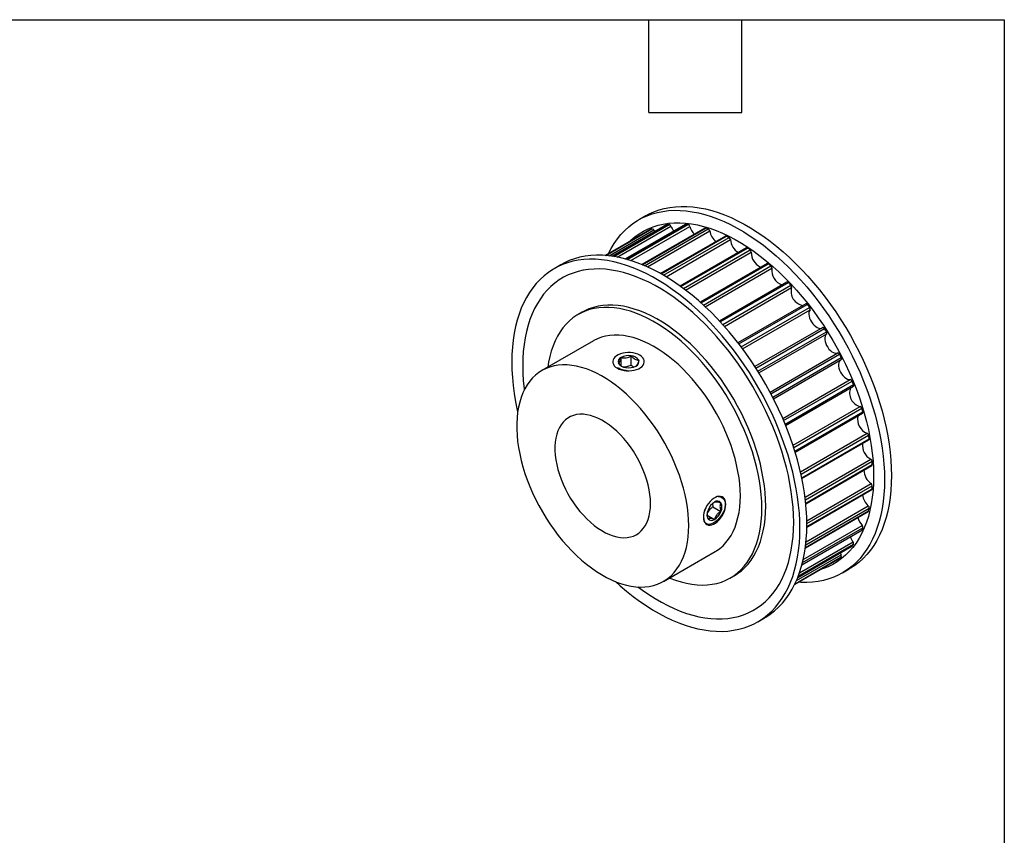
# Model space of a CAD drawing. Header units: millimetres. Extents: x 13 to 546, y 13 to 419.
# Tile 5 of 5: x 384 to 546, y 285 to 419. Entities that reach past the tile are written whole.
import ezdxf

# ---------------------------------------------------------------- set-up
doc = ezdxf.new("R2010")
doc.units = ezdxf.units.MM
doc.header["$LTSCALE"] = 2
doc.layers.add('TEXT', color=140, linetype='Continuous', lineweight=25)

msp = doc.modelspace()

# ---------------------------------------------------------------- linework, layer by layer
for p, q in [((490.567, 385.367), (481.662, 380.227)), ((481.675, 380.225), (490.605, 385.38)), ((481.91, 380.189), (490.99, 385.43)), ((493.612, 385.447), (483.801, 379.783)), ((483.83, 379.775), (493.679, 385.46)), ((484.161, 379.683), (494.097, 385.419)), ((487.108, 386.86), (485.977, 386.207)), ((487.809, 384.595), (480.469, 380.358)), ((480.47, 380.358), (487.819, 384.601)), ((480.559, 380.351), (488.164, 384.741)), ((481.11, 380.298), (488.461, 384.542)), ((482.462, 380.091), (491.28, 385.182)), ((484.674, 379.529), (494.372, 385.127)), ((496.868, 384.831), (486.525, 378.86)), ((486.574, 378.84), (496.966, 384.839)), ((486.961, 378.677), (497.406, 384.707)), ((487.426, 378.472), (497.66, 384.38)), ((487.809, 384.595), (487.819, 384.601)), ((488.461, 384.542), (488.633, 384.251)), ((500.255, 383.537), (489.585, 377.377)), ((489.656, 377.337), (500.387, 383.532)), ((490.073, 377.098), (500.838, 383.312)), ((490.488, 376.852), (501.064, 382.957)), ((503.69, 381.594), (492.814, 375.315)), ((492.905, 375.249), (503.855, 381.57)), ((493.334, 374.935), (504.306, 381.269)), ((493.699, 374.66), (504.499, 380.895)), ((473.198, 378.83), (472.067, 378.177)), ((507.089, 379.052), (496.081, 372.697)), ((496.192, 372.599), (507.286, 379.004)), ((496.617, 372.214), (507.726, 378.628)), ((496.932, 371.923), (507.881, 378.244)), ((510.367, 375.973), (499.279, 369.572)), ((499.406, 369.435), (510.596, 375.894)), ((499.815, 368.988), (511.014, 375.453)), ((500.08, 368.692), (511.127, 375.069)), ((513.443, 372.432), (502.314, 366.007)), ((476.695, 371.034), (476.059, 370.667)), ((502.455, 365.826), (513.702, 372.319)), ((502.835, 365.327), (514.088, 371.823)), ((503.052, 365.038), (514.157, 371.449)), ((516.243, 368.517), (505.105, 362.087)), ((505.253, 361.857), (516.529, 368.366)), ((505.596, 361.318), (516.873, 367.828)), ((478.559, 366.337), (470.073, 361.438)), ((505.765, 361.047), (516.895, 367.472)), ((507.579, 357.905), (518.709, 364.33)), ((482.476, 363.959), (482.337, 363.878)), ((483.09, 362.226), (483.09, 363.604)), ((484.763, 362.34), (484.763, 363.863)), ((507.729, 357.623), (519.007, 364.133)), ((508.025, 357.057), (519.301, 363.566)), ((508.15, 356.813), (519.288, 363.243)), ((509.679, 353.559), (520.784, 359.97)), ((509.821, 353.227), (521.074, 359.723)), ((510.063, 352.648), (521.31, 359.141)), ((510.15, 352.436), (521.278, 358.861)), ((511.358, 349.159), (522.404, 355.536)), ((511.481, 348.781), (522.68, 355.246)), ((511.664, 348.204), (522.853, 354.663)), ((511.719, 348.025), (522.807, 354.426)), ((512.581, 344.816), (523.531, 351.137)), ((512.676, 344.398), (523.786, 350.812)), ((512.797, 343.838), (523.891, 350.242)), ((512.827, 343.692), (523.835, 350.047)), ((513.336, 340.648), (524.136, 346.882)), ((513.391, 340.195), (524.363, 346.529)), ((513.449, 339.666), (524.399, 345.987)), ((513.461, 339.554), (524.337, 345.833)), ((513.628, 336.771), (524.205, 342.876)), ((513.632, 335.727), (524.302, 341.886)), ((513.633, 335.808), (524.363, 342.003)), ((513.634, 336.289), (524.399, 342.503)), ((498.126, 339.548), (498.198, 339.069)), ((498.198, 339.069), (499.518, 338.308)), ((513.393, 332.387), (523.786, 338.387)), ((513.446, 332.804), (523.891, 338.834)), ((513.5, 333.309), (523.735, 339.217)), ((497.263, 337.677), (498.457, 336.988)), ((513.386, 332.334), (523.73, 338.305)), ((498.319, 336.199), (498.458, 336.28)), ((512.823, 329.513), (522.635, 335.177)), ((512.831, 329.543), (522.68, 335.228)), ((512.917, 329.875), (522.853, 335.611)), ((513.04, 330.397), (522.738, 335.995)), ((512.138, 327.438), (521.044, 332.58)), ((512.143, 327.45), (521.074, 332.606)), ((512.229, 327.672), (521.31, 332.915)), ((512.421, 328.199), (521.24, 333.29)), ((490.072, 326.796), (498.557, 331.695)), ((511.655, 326.339), (519.007, 330.583)), ((511.655, 326.338), (518.997, 330.576)), ((511.694, 326.419), (519.301, 330.811)), ((511.924, 326.923), (519.276, 331.168)), ((519.007, 330.583), (518.997, 330.576)), ((519.11, 331.463), (519.276, 331.168)), ((511.655, 326.337), (516.884, 329.356)), ((516.891, 329.361), (516.884, 329.356)), ((519.474, 328.182), (520.605, 328.835)), ((501.057, 327.365), (501.693, 327.732)), ((505.564, 320.152), (506.695, 320.805))]:
    msp.add_line(p, q)
at = {"flags": 128}
for points in [[(481.017, 380.674), (481.45, 381.505), (481.946, 382.324), (482.486, 383.091), (483.067, 383.805), (483.689, 384.463), (484.35, 385.065), (485.05, 385.609), (485.786, 386.094), (486.557, 386.52), (487.362, 386.884), (488.198, 387.187), (489.065, 387.428), (489.96, 387.606), (490.881, 387.721), (491.827, 387.773), (492.796, 387.762), (493.785, 387.687), (494.793, 387.549), (495.817, 387.348), (496.855, 387.084), (497.906, 386.759), (498.966, 386.372), (500.035, 385.925), (501.109, 385.418), (502.186, 384.853), (503.264, 384.23), (504.342, 383.552), (505.416, 382.818), (506.484, 382.032), (507.545, 381.194), (508.595, 380.307), (509.634, 379.371), (510.658, 378.39), (511.666, 377.364), (512.655, 376.297), (513.623, 375.191), (514.569, 374.046), (515.491, 372.867), (516.386, 371.656), (517.252, 370.415), (518.089, 369.146), (518.894, 367.852), (519.665, 366.536), (520.401, 365.201), (521.1, 363.85), (521.762, 362.484), (522.384, 361.108), (522.965, 359.723), (523.504, 358.333), (524, 356.941), (524.452, 355.55), (524.859, 354.162), (525.22, 352.78), (525.535, 351.407), (525.802, 350.046), (526.022, 348.7), (526.193, 347.372), (526.315, 346.064), (526.389, 344.779), (526.413, 343.52), (526.389, 342.289), (526.315, 341.089), (526.193, 339.922), (526.022, 338.792), (525.802, 337.699), (525.535, 336.647), (525.22, 335.637), (524.859, 334.672), (524.452, 333.754), (524, 332.884), (523.504, 332.065), (522.965, 331.298), (522.384, 330.584), (521.762, 329.926), (521.1, 329.324), (520.401, 328.78), (519.665, 328.295), (518.894, 327.869), (518.089, 327.505), (517.252, 327.202), (516.386, 326.961), (515.491, 326.783), (514.569, 326.668), (513.623, 326.616), (512.655, 326.627), (512.203, 326.654)], [(487.108, 386.86), (487.688, 387.173), (488.493, 387.537), (489.33, 387.84), (490.196, 388.081), (491.091, 388.259), (492.013, 388.374), (492.959, 388.426), (493.927, 388.415), (494.916, 388.34), (495.924, 388.202), (496.948, 388.001), (497.987, 387.737), (499.037, 387.412), (500.098, 387.025), (501.166, 386.578), (502.24, 386.071), (503.317, 385.506), (504.396, 384.883), (505.473, 384.205), (506.547, 383.472), (507.615, 382.685), (508.676, 381.847), (509.727, 380.96), (510.765, 380.024), (511.789, 379.043), (512.797, 378.018), (513.786, 376.95), (514.755, 375.844), (515.701, 374.7), (516.622, 373.521), (517.517, 372.309), (518.384, 371.068), (519.22, 369.799), (520.025, 368.505), (520.796, 367.19), (521.532, 365.854), (522.232, 364.503), (522.893, 363.137), (523.515, 361.761), (524.096, 360.376), (524.635, 358.987), (525.132, 357.594), (525.584, 356.203), (525.991, 354.815), (526.352, 353.433), (526.666, 352.06), (526.934, 350.699), (527.153, 349.353), (527.324, 348.025), (527.447, 346.717), (527.52, 345.432), (527.545, 344.173), (527.52, 342.942), (527.447, 341.742), (527.324, 340.575), (527.153, 339.445), (526.934, 338.352), (526.666, 337.3), (526.352, 336.29), (525.991, 335.325), (525.584, 334.407), (525.132, 333.537), (524.635, 332.718), (524.096, 331.951), (523.515, 331.237), (522.893, 330.579), (522.232, 329.977), (521.532, 329.433), (520.796, 328.948), (520.605, 328.835)], [(484.541, 382.708), (484.702, 382.86), (485.358, 383.418), (486.052, 383.919), (486.782, 384.36), (487.546, 384.742), (488.342, 385.062), (489.17, 385.32), (490.026, 385.516), (490.909, 385.65), (491.818, 385.72), (492.749, 385.727), (493.702, 385.671), (494.674, 385.552), (495.662, 385.37), (496.666, 385.126), (497.681, 384.819), (498.707, 384.452), (499.741, 384.024), (500.781, 383.537), (501.824, 382.991), (502.868, 382.388), (503.912, 381.73), (504.951, 381.016), (505.985, 380.25), (507.011, 379.433), (508.027, 378.567), (509.03, 377.653), (510.019, 376.693), (510.991, 375.691), (511.943, 374.647), (512.875, 373.564), (513.783, 372.445), (514.667, 371.291), (515.523, 370.107), (516.35, 368.893), (517.147, 367.653), (517.911, 366.39), (518.64, 365.106), (519.334, 363.804), (519.991, 362.488), (520.609, 361.159), (521.186, 359.821), (521.722, 358.476), (522.216, 357.129), (522.666, 355.781), (523.071, 354.435), (523.431, 353.095), (523.744, 351.764), (524.011, 350.444), (524.23, 349.139), (524.4, 347.851), (524.522, 346.582), (524.596, 345.337), (524.62, 344.117), (524.596, 342.926), (524.522, 341.765), (524.4, 340.638), (524.23, 339.547), (524.011, 338.494), (523.744, 337.482), (523.431, 336.512), (523.071, 335.588), (522.666, 334.71), (522.216, 333.882), (521.722, 333.104), (521.186, 332.379), (520.609, 331.708), (519.991, 331.092), (519.334, 330.533), (518.64, 330.033), (517.911, 329.591), (517.147, 329.21), (516.35, 328.89), (515.728, 328.689)], [(490.567, 385.367), (490.572, 385.37), (490.605, 385.38)], [(493.612, 385.447), (493.643, 385.458), (493.679, 385.46)], [(512.503, 335.49), (512.479, 336.749), (512.405, 338.034), (512.283, 339.342), (512.111, 340.67), (511.892, 342.016), (511.625, 343.377), (511.31, 344.75), (510.949, 346.131), (510.542, 347.52), (510.09, 348.911), (509.594, 350.303), (509.055, 351.693), (508.474, 353.078), (507.852, 354.454), (507.19, 355.82), (506.491, 357.171), (505.755, 358.506), (504.984, 359.822), (504.179, 361.116), (503.342, 362.384), (502.476, 363.626), (501.581, 364.837), (500.659, 366.016), (499.713, 367.16), (498.745, 368.267), (497.756, 369.334), (496.748, 370.36), (495.724, 371.341), (494.685, 372.277), (493.635, 373.164), (492.574, 374.002), (491.506, 374.788), (490.432, 375.522), (489.354, 376.2), (488.276, 376.823), (487.199, 377.388), (486.125, 377.895), (485.056, 378.342), (483.996, 378.729), (482.945, 379.054), (481.907, 379.318), (480.883, 379.519), (479.875, 379.657), (478.886, 379.732), (477.917, 379.743), (476.971, 379.691), (476.05, 379.576), (475.155, 379.398), (474.288, 379.157), (473.452, 378.854), (472.647, 378.49), (471.876, 378.064), (471.14, 377.579), (470.44, 377.035), (469.779, 376.433), (469.157, 375.775), (468.576, 375.061), (468.036, 374.294), (467.54, 373.475), (467.088, 372.605), (466.681, 371.687), (466.32, 370.722), (466.006, 369.712), (465.738, 368.66), (465.519, 367.567), (465.348, 366.437), (465.225, 365.27), (465.152, 364.07), (465.127, 362.839), (465.152, 361.58), (465.225, 360.295), (465.348, 358.987), (465.519, 357.659), (465.738, 356.313), (466.006, 354.952), (466.084, 354.592)], [(513.635, 336.143), (513.61, 337.402), (513.536, 338.687), (513.414, 339.995), (513.243, 341.323), (513.023, 342.669), (512.756, 344.03), (512.442, 345.403), (512.081, 346.785), (511.674, 348.173), (511.221, 349.564), (510.725, 350.956), (510.186, 352.346), (509.605, 353.731), (508.983, 355.107), (508.322, 356.473), (507.622, 357.824), (506.886, 359.159), (506.115, 360.475), (505.31, 361.769), (504.474, 363.038), (503.607, 364.279), (502.712, 365.491), (501.791, 366.669), (500.845, 367.814), (499.876, 368.92), (498.887, 369.987), (497.879, 371.013), (496.855, 371.994), (495.817, 372.93), (494.766, 373.817), (493.705, 374.655), (492.637, 375.441), (491.563, 376.175), (490.486, 376.853), (489.407, 377.476), (488.33, 378.041), (487.256, 378.548), (486.188, 378.995), (485.127, 379.382), (484.076, 379.707), (483.038, 379.971), (482.014, 380.172), (481.006, 380.31), (480.017, 380.385), (479.048, 380.396), (478.103, 380.344), (477.181, 380.229), (476.286, 380.051), (475.419, 379.81), (474.583, 379.507), (473.778, 379.143), (473.198, 378.83)], [(511.468, 336.525), (511.443, 337.744), (511.37, 338.99), (511.248, 340.258), (511.077, 341.546), (510.859, 342.852), (510.592, 344.171), (510.279, 345.503), (509.919, 346.843), (509.514, 348.188), (509.064, 349.536), (508.57, 350.884), (508.034, 352.228), (507.456, 353.566), (506.839, 354.895), (506.182, 356.212), (505.488, 357.514), (504.758, 358.798), (503.994, 360.061), (503.198, 361.301), (502.371, 362.514), (501.514, 363.699), (500.631, 364.852), (499.723, 365.971), (498.791, 367.054), (497.838, 368.098), (496.867, 369.101), (495.878, 370.06), (494.875, 370.974), (493.859, 371.841), (492.833, 372.658), (491.799, 373.424), (490.759, 374.137), (489.716, 374.796), (488.672, 375.399), (487.629, 375.944), (486.589, 376.432), (485.555, 376.859), (484.529, 377.227), (483.513, 377.533), (482.51, 377.777), (481.522, 377.959), (480.55, 378.078), (479.597, 378.135), (478.666, 378.127), (477.757, 378.057), (476.874, 377.924), (476.018, 377.728), (475.19, 377.469), (474.394, 377.149), (473.63, 376.768), (472.9, 376.326), (472.206, 375.826), (471.55, 375.267), (470.932, 374.651), (470.354, 373.98), (469.818, 373.255), (469.324, 372.477), (468.874, 371.649), (468.469, 370.771), (468.109, 369.847), (467.796, 368.877), (467.53, 367.865), (467.311, 366.812), (467.14, 365.721), (467.018, 364.594), (466.945, 363.433), (466.92, 362.242), (466.945, 361.022), (467.018, 359.777), (467.14, 358.508), (467.17, 358.253)], [(513.443, 372.432), (513.468, 372.442), (513.504, 372.446), (513.543, 372.439), (513.584, 372.422), (513.625, 372.396), (513.665, 372.361), (513.702, 372.319)], [(506.235, 338.811), (506.211, 339.902), (506.137, 341.019), (506.014, 342.158), (505.843, 343.317), (505.623, 344.491), (505.356, 345.678), (505.042, 346.874), (504.682, 348.076), (504.277, 349.281), (503.828, 350.485), (503.337, 351.685), (502.804, 352.877), (502.232, 354.059), (501.622, 355.227), (500.975, 356.377), (500.294, 357.507), (499.58, 358.613), (498.835, 359.692), (498.061, 360.742), (497.261, 361.759), (496.437, 362.74), (495.591, 363.684), (494.725, 364.586), (493.843, 365.445), (492.945, 366.258), (492.035, 367.023), (491.116, 367.738), (490.189, 368.401), (489.258, 369.009), (488.324, 369.562), (487.392, 370.058), (486.463, 370.495), (485.539, 370.872), (484.624, 371.188), (483.72, 371.443), (482.829, 371.635), (481.955, 371.764), (481.099, 371.829), (480.263, 371.831), (479.451, 371.769), (478.664, 371.644), (477.905, 371.456), (477.175, 371.205), (476.477, 370.893), (475.813, 370.519), (475.184, 370.086), (474.592, 369.594), (474.04, 369.044), (473.528, 368.439), (473.058, 367.779), (472.631, 367.067), (472.248, 366.305), (471.911, 365.495), (471.62, 364.639), (471.377, 363.739), (471.181, 362.798), (471.058, 362.007)], [(506.872, 339.178), (506.847, 340.27), (506.773, 341.387), (506.65, 342.526), (506.479, 343.684), (506.259, 344.858), (505.992, 346.045), (505.678, 347.241), (505.318, 348.444), (504.913, 349.648), (504.464, 350.852), (503.973, 352.052), (503.441, 353.245), (502.868, 354.426), (502.258, 355.594), (501.611, 356.744), (500.93, 357.874), (500.216, 358.98), (499.471, 360.06), (498.698, 361.109), (497.898, 362.126), (497.074, 363.108), (496.228, 364.051), (495.362, 364.953), (494.479, 365.812), (493.581, 366.625), (492.671, 367.39), (491.752, 368.105), (490.825, 368.768), (489.894, 369.377), (488.961, 369.93), (488.028, 370.425), (487.099, 370.862), (486.176, 371.24), (485.26, 371.556), (484.356, 371.81), (483.466, 372.002), (482.591, 372.131), (481.735, 372.197), (480.9, 372.198), (480.087, 372.137), (479.3, 372.012), (478.541, 371.823), (477.811, 371.573), (477.113, 371.26), (476.695, 371.034)], [(514.157, 371.449), (514.046, 371.247), (513.983, 370.998), (513.97, 370.711), (514.008, 370.398), (514.095, 370.071), (514.227, 369.742), (514.4, 369.426), (514.606, 369.133), (514.838, 368.877), (515.087, 368.666), (515.342, 368.509), (515.593, 368.413), (515.832, 368.38), (516.047, 368.413), (516.088, 368.428)], [(516.243, 368.517), (516.262, 368.525), (516.296, 368.531), (516.335, 368.526), (516.375, 368.511), (516.417, 368.487), (516.457, 368.454), (516.495, 368.413), (516.529, 368.366)], [(502.7, 340.852), (502.675, 341.824), (502.602, 342.821), (502.481, 343.84), (502.312, 344.877), (502.095, 345.927), (501.831, 346.989), (501.522, 348.057), (501.168, 349.129), (500.77, 350.2), (500.331, 351.267), (499.851, 352.327), (499.332, 353.375), (498.775, 354.408), (498.184, 355.422), (497.559, 356.415), (496.904, 357.381), (496.219, 358.319), (495.509, 359.225), (494.774, 360.096), (494.018, 360.929), (493.243, 361.72), (492.451, 362.468), (491.647, 363.169), (490.832, 363.822), (490.008, 364.423), (489.18, 364.971), (488.35, 365.465), (487.521, 365.901), (486.695, 366.28), (485.875, 366.599), (485.065, 366.857), (484.267, 367.054), (483.483, 367.189), (482.717, 367.261), (481.971, 367.27), (481.248, 367.216), (480.55, 367.099), (479.88, 366.92), (479.24, 366.68), (478.631, 366.378), (478.559, 366.337)], [(516.895, 367.472), (516.75, 367.314), (516.649, 367.101), (516.597, 366.843), (516.595, 366.55), (516.643, 366.233), (516.739, 365.904), (516.881, 365.577), (517.061, 365.265), (517.273, 364.979), (517.51, 364.731), (517.76, 364.531), (518.015, 364.386), (518.265, 364.303), (518.499, 364.284), (518.709, 364.33)], [(482.477, 361.836), (482.804, 361.676), (483.173, 361.549), (483.573, 361.459), (483.993, 361.408), (484.423, 361.398), (484.849, 361.428), (485.26, 361.499), (485.646, 361.608), (485.995, 361.752), (486.299, 361.927), (486.549, 362.129), (486.737, 362.352), (486.86, 362.589), (486.913, 362.835), (486.895, 363.083), (486.807, 363.326), (486.651, 363.557), (486.431, 363.77), (486.154, 363.959), (485.826, 364.119), (485.457, 364.246), (485.057, 364.336), (484.637, 364.387), (484.208, 364.397), (483.782, 364.366), (483.37, 364.296), (482.984, 364.187), (482.635, 364.043), (482.331, 363.867), (482.082, 363.666), (481.893, 363.443), (481.77, 363.205), (481.717, 362.959), (481.735, 362.712), (481.823, 362.469), (481.979, 362.238), (482.199, 362.025), (482.477, 361.836)], [(519.133, 363.154), (519.1, 363.126), (518.964, 362.955), (518.873, 362.732), (518.83, 362.466), (518.839, 362.167), (518.897, 361.846), (519.004, 361.517), (519.153, 361.192), (519.341, 360.884), (519.559, 360.605), (519.799, 360.367), (520.052, 360.178), (520.307, 360.045), (520.554, 359.975), (520.784, 359.97)], [(519.301, 363.566), (519.324, 363.513), (519.34, 363.46), (519.349, 363.409), (519.349, 363.361), (519.342, 363.318), (519.327, 363.282), (519.305, 363.255), (519.288, 363.243)], [(494.215, 335.953), (494.19, 336.926), (494.117, 337.923), (493.996, 338.942), (493.826, 339.978), (493.609, 341.029), (493.346, 342.09), (493.037, 343.159), (492.683, 344.23), (492.285, 345.302), (491.846, 346.369), (491.365, 347.428), (490.846, 348.476), (490.29, 349.509), (489.699, 350.524), (489.074, 351.516), (488.419, 352.483), (487.734, 353.421), (487.023, 354.327), (486.289, 355.198), (485.532, 356.03), (484.757, 356.822), (483.966, 357.569), (483.162, 358.271), (482.346, 358.923), (481.523, 359.525), (480.695, 360.073), (479.865, 360.566), (479.035, 361.003), (478.209, 361.381), (477.39, 361.7), (476.58, 361.959), (475.781, 362.155), (474.998, 362.29), (474.232, 362.362), (473.486, 362.371), (472.763, 362.317), (472.065, 362.201), (471.395, 362.022), (470.754, 361.781), (470.146, 361.48), (469.572, 361.118), (469.034, 360.698), (468.534, 360.221), (468.074, 359.689), (467.656, 359.102), (467.28, 358.464), (466.948, 357.777), (466.661, 357.042), (466.421, 356.263), (466.228, 355.442), (466.082, 354.582), (465.985, 353.686), (465.936, 352.757), (465.936, 351.799), (465.985, 350.813), (466.082, 349.805), (466.228, 348.777), (466.421, 347.733), (466.661, 346.676), (466.948, 345.611), (467.28, 344.54), (467.656, 343.468), (468.074, 342.399), (468.534, 341.335), (469.034, 340.281), (469.572, 339.24), (470.146, 338.216), (470.754, 337.212), (471.395, 336.232), (472.065, 335.279), (472.763, 334.357), (473.486, 333.468), (474.232, 332.616), (474.998, 331.804), (475.781, 331.034), (476.58, 330.309), (477.39, 329.632), (478.209, 329.004), (479.035, 328.429), (479.865, 327.908), (480.695, 327.443), (481.523, 327.035), (482.346, 326.686), (483.162, 326.398), (483.966, 326.17), (484.757, 326.004), (485.532, 325.901), (486.289, 325.86), (487.023, 325.883), (487.734, 325.968), (488.419, 326.116), (489.074, 326.325), (489.699, 326.597), (490.29, 326.928), (490.846, 327.319), (491.365, 327.768), (491.846, 328.273), (492.285, 328.833), (492.683, 329.445), (493.037, 330.108), (493.346, 330.819), (493.609, 331.576), (493.826, 332.377), (493.996, 333.218), (494.117, 334.096), (494.19, 335.009), (494.215, 335.953)], [(521.31, 359.141), (521.328, 359.088), (521.338, 359.036), (521.34, 358.987), (521.335, 358.943), (521.321, 358.906), (521.3, 358.877), (521.278, 358.861)], [(487.93, 339.581), (487.905, 340.316), (487.831, 341.076), (487.708, 341.854), (487.536, 342.647), (487.317, 343.449), (487.052, 344.256), (486.744, 345.061), (486.393, 345.861), (486.002, 346.649), (485.573, 347.421), (485.11, 348.173), (484.615, 348.899), (484.091, 349.595), (483.542, 350.256), (482.971, 350.878), (482.381, 351.458), (481.777, 351.991), (481.163, 352.474), (480.541, 352.905), (479.916, 353.28), (479.293, 353.597), (478.674, 353.854), (478.064, 354.049), (477.467, 354.182), (476.886, 354.251), (476.325, 354.256), (475.788, 354.197), (475.279, 354.074), (474.799, 353.889), (474.353, 353.641), (473.943, 353.333), (473.572, 352.967), (473.242, 352.545), (472.955, 352.07), (472.713, 351.545), (472.517, 350.972), (472.37, 350.356), (472.271, 349.701), (472.221, 349.011), (472.221, 348.289), (472.271, 347.541), (472.37, 346.772), (472.517, 345.986), (472.713, 345.187), (472.955, 344.383), (473.242, 343.576), (473.572, 342.773), (473.943, 341.978), (474.353, 341.197), (474.799, 340.435), (475.279, 339.695), (475.788, 338.984), (476.325, 338.305), (476.886, 337.663), (477.467, 337.061), (478.064, 336.505), (478.674, 335.996), (479.293, 335.539), (479.916, 335.136), (480.541, 334.789), (481.163, 334.502), (481.777, 334.275), (482.381, 334.111), (482.971, 334.01), (483.542, 333.973), (484.091, 334), (484.615, 334.091), (485.11, 334.245), (485.573, 334.462), (486.002, 334.74), (486.393, 335.077), (486.744, 335.471), (487.052, 335.92), (487.317, 336.421), (487.536, 336.971), (487.708, 337.565), (487.831, 338.201), (487.905, 338.875), (487.93, 339.581)], [(496.619, 337.341), (496.644, 337.006), (496.718, 336.709), (496.84, 336.459), (497.006, 336.261), (497.212, 336.122), (497.452, 336.045), (497.719, 336.032), (498.006, 336.084), (498.305, 336.199), (498.609, 336.374), (498.909, 336.605), (499.196, 336.885), (499.463, 337.206), (499.702, 337.559), (499.908, 337.936), (500.074, 338.325), (500.196, 338.717), (500.271, 339.1), (500.296, 339.464), (500.271, 339.799), (500.196, 340.096), (500.074, 340.346), (499.908, 340.544), (499.702, 340.683), (499.463, 340.76), (499.196, 340.773), (498.909, 340.721), (498.609, 340.606), (498.305, 340.431), (498.006, 340.2), (497.719, 339.92), (497.452, 339.599), (497.212, 339.246), (497.006, 338.869), (496.84, 338.48), (496.718, 338.088), (496.644, 337.705), (496.619, 337.341)], [(499.081, 340.731), (499.131, 340.736), (499.403, 340.701), (499.648, 340.602), (499.859, 340.44), (500.027, 340.223), (500.146, 339.956), (500.212, 339.647), (500.222, 339.309), (500.176, 338.949), (500.076, 338.579), (499.926, 338.206), (499.731, 337.839), (499.498, 337.49), (499.233, 337.165), (498.947, 336.874), (498.649, 336.626), (498.349, 336.427), (498.057, 336.283), (497.779, 336.197), (497.523, 336.171), (497.293, 336.207), (497.095, 336.306), (496.933, 336.465), (496.81, 336.683), (496.729, 336.952), (496.689, 337.382), (496.689, 337.382)], [(498.557, 331.695), (498.775, 331.827), (499.332, 332.217), (499.851, 332.666), (500.331, 333.171), (500.77, 333.731), (501.168, 334.343), (501.522, 335.006), (501.831, 335.718), (502.095, 336.475), (502.312, 337.275), (502.481, 338.116), (502.602, 338.994), (502.675, 339.907), (502.7, 340.852)], [(491.056, 327.365), (491.116, 327.341), (492.035, 326.994), (492.945, 326.708), (493.843, 326.485), (494.725, 326.325), (495.591, 326.227), (496.437, 326.194), (497.261, 326.223), (498.061, 326.317), (498.835, 326.474), (499.58, 326.693), (500.294, 326.975), (500.975, 327.318), (501.622, 327.722), (502.232, 328.185), (502.804, 328.706), (503.337, 329.283), (503.828, 329.916), (504.277, 330.602), (504.682, 331.339), (505.042, 332.126), (505.356, 332.959), (505.623, 333.837), (505.843, 334.758), (506.014, 335.718), (506.137, 336.716), (506.211, 337.748), (506.235, 338.811)], [(501.693, 327.732), (502.258, 328.089), (502.868, 328.552), (503.441, 329.073), (503.973, 329.651), (504.464, 330.283), (504.913, 330.969), (505.318, 331.707), (505.678, 332.493), (505.992, 333.327), (506.259, 334.205), (506.479, 335.125), (506.65, 336.086), (506.773, 337.083), (506.847, 338.115), (506.872, 339.178)], [(482.148, 326.765), (482.945, 326.052), (483.996, 325.165), (485.056, 324.327), (486.125, 323.541), (487.199, 322.807), (488.276, 322.129), (489.354, 321.506), (490.432, 320.941), (491.506, 320.434), (492.574, 319.987), (493.635, 319.6), (494.685, 319.275), (495.724, 319.011), (496.748, 318.81), (497.756, 318.672), (498.745, 318.597), (499.713, 318.586), (500.659, 318.638), (501.581, 318.753), (502.476, 318.931), (503.342, 319.172), (504.179, 319.475), (504.984, 319.839), (505.755, 320.265), (506.491, 320.75), (507.19, 321.294), (507.852, 321.896), (508.474, 322.554), (509.055, 323.268), (509.594, 324.035), (510.09, 324.854), (510.542, 325.724), (510.949, 326.642), (511.31, 327.607), (511.625, 328.617), (511.892, 329.669), (512.111, 330.761), (512.283, 331.892), (512.405, 333.059), (512.479, 334.259), (512.503, 335.49)], [(485.862, 325.876), (486.589, 325.343), (487.629, 324.629), (488.672, 323.971), (489.716, 323.368), (490.759, 322.822), (491.799, 322.335), (492.833, 321.907), (493.859, 321.54), (494.875, 321.233), (495.878, 320.989), (496.867, 320.807), (497.838, 320.688), (498.791, 320.632), (499.723, 320.639), (500.631, 320.709), (501.514, 320.843), (502.371, 321.039), (503.198, 321.297), (503.994, 321.617), (504.758, 321.999), (505.488, 322.44), (506.182, 322.941), (506.839, 323.499), (507.456, 324.115), (508.034, 324.786), (508.57, 325.512), (509.064, 326.289), (509.514, 327.118), (509.919, 327.995), (510.279, 328.92), (510.592, 329.889), (510.859, 330.901), (511.077, 331.954), (511.248, 333.046), (511.37, 334.173), (511.443, 335.333), (511.468, 336.525)], [(506.695, 320.805), (506.886, 320.918), (507.622, 321.403), (508.322, 321.947), (508.983, 322.549), (509.605, 323.207), (510.186, 323.921), (510.725, 324.688), (511.221, 325.507), (511.674, 326.377), (512.081, 327.295), (512.442, 328.26), (512.756, 329.27), (513.023, 330.322), (513.243, 331.415), (513.414, 332.545), (513.536, 333.712), (513.61, 334.912), (513.635, 336.143)], [(522.68, 335.228), (522.66, 335.198), (522.635, 335.177)], [(521.074, 332.606), (521.049, 332.582), (521.044, 332.58)]]:
    msp.add_lwpolyline(points, dxfattribs=at)
for centre, radius, start, end in [((492.37, 373.339), 12.169, 96.51062, 98.34287), ((490.945, 385.085), 0.349, 16.15438, 82.51484), ((492.379, 370.198), 15.317, 83.56203, 85.13375), ((493.983, 385.036), 0.4, 13.22507, 73.4024), ((492.009, 374.848), 10.614, 111.23969, 113.2468), ((488.183, 384.449), 0.293, 18.45806, 93.6996), ((494.155, 386.357), 3.106, 202.2379, 219.57683), ((497.255, 385.994), 3.01, 196.7328, 225.67608), ((496.926, 384.722), 0.124, 70.93285, 117.8888), ((491.431, 365.591), 20.028, 72.64072, 73.95515), ((497.228, 384.307), 0.439, 9.60246, 65.92534), ((500.522, 384.942), 2.916, 191.12329, 231.82189), ((500.316, 383.412), 0.138, 59.52026, 116.14937), ((489.205, 359.971), 26.079, 63.51029, 64.61259), ((500.606, 382.915), 0.459, 5.22991, 59.72571), ((503.857, 383.217), 2.805, 185.31719, 238.12157), ((503.753, 381.449), 0.158, 50.12496, 113.41934), ((485.752, 353.989), 32.992, 55.77918, 56.72155), ((504.04, 380.895), 0.459, 0.00485, 54.54354), ((507.117, 380.823), 2.619, 178.42953, 245.4715), ((507.153, 378.889), 0.176, 40.90073, 111.53735), ((481.488, 348.368), 40.051, 49.07134, 49.89944), ((507.446, 378.292), 0.437, 353.75233, 50.20765), ((510.331, 377.888), 2.476, 171.72736, 252.61357), ((510.428, 375.778), 0.204, 34.75986, 107.53122), ((477.116, 343.76), 46.406, 43.07514, 43.8258), ((510.741, 375.164), 0.398, 346.20792, 46.61833), ((513.341, 374.434), 2.304, 163.99085, 260.77507), ((473.479, 340.617), 51.215, 37.54053, 38.24343), ((513.838, 371.584), 0.346, 337.00921, 43.72006), ((471.374, 339.107), 53.806, 32.26172, 32.94187), ((516.655, 367.636), 0.291, 325.71707, 41.44223), ((518.731, 364.041), 0.291, 18.55448, 94.29047), ((483.36, 362.892), 0.761, 110.74208, 199.461), ((483.961, 363.51), 1.581, 213.43888, 266.5665), ((484.312, 361.243), 2.659, 80.2289, 117.35717), ((484.669, 362.285), 1.581, 33.43888, 86.5665), ((485.27, 362.902), 0.761, 290.74208, 19.461), ((471.382, 339.089), 53.808, 27.05816, 27.7383), ((484.318, 364.552), 2.659, 260.2289, 297.35717), ((520.742, 359.626), 0.346, 16.27722, 82.99594), ((473.74, 340.156), 51.219, 21.75679, 22.45965), ((522.973, 357.777), 2.312, 159.45149, 255.77141), ((522.294, 355.154), 0.397, 13.37964, 73.79529), ((478.279, 341.735), 46.411, 16.17481, 16.92541), ((522.669, 354.576), 0.204, 312.46767, 25.24053), ((524.47, 353.449), 2.495, 167.75575, 247.89212), ((523.355, 350.737), 0.437, 9.79106, 66.24938), ((484.454, 343.216), 40.058, 10.10181, 10.92981), ((523.725, 350.185), 0.176, 308.46124, 19.10091), ((525.383, 349.186), 2.619, 174.5164, 241.57136), ((523.907, 346.485), 0.459, 5.45599, 59.99567), ((491.454, 344.099), 32.999, 3.28063, 4.22286), ((525.826, 345.165), 2.805, 181.86666, 234.68332), ((524.248, 345.958), 0.154, 305.53266, 10.9243), ((523.939, 342.501), 0.459, 0.27477, 54.76966), ((524.225, 342.001), 0.138, 303.84843, 0.48427), ((498.362, 344.099), 26.086, 355.39088, 356.49299), ((498.939, 339.227), 0.762, 40.5328, 129.24817), ((525.653, 341.414), 2.916, 188.16646, 228.87708), ((498.811, 337.79), 1.581, 153.43643, 206.56357), ((499.891, 337.578), 2.658, 122.63797, 159.77289), ((498.103, 339.015), 1.581, 333.43643, 26.56357), ((523.664, 338.41), 0.124, 302.10824, 349.07348), ((523.455, 338.879), 0.439, 354.07631, 50.39629), ((504.343, 343.216), 20.034, 346.05002, 347.36421), ((497.975, 337.578), 0.762, 220.5328, 309.24817), ((497.024, 339.227), 2.658, 302.63797, 339.77289), ((524.939, 338.063), 3.02, 194.35936, 223.22043), ((508.809, 341.734), 15.321, 334.87349, 336.44493), ((522.465, 335.704), 0.4, 346.60074, 46.77293), ((523.696, 335.192), 3.106, 200.41172, 217.76214), ((511.526, 340.155), 12.172, 321.66642, 323.49842), ((520.988, 333.048), 0.349, 337.49021, 43.84293), ((512.653, 339.087), 10.615, 306.76381, 308.77082), ((519.057, 330.973), 0.293, 326.30782, 41.53867)]:
    msp.add_arc(centre, radius, start, end)
for points, knots in [([(482.642, 362.639), (482.677, 362.659), (482.713, 362.689), (482.787, 362.782), (482.826, 362.846), (482.944, 363.098), (483.02, 363.341), (483.09, 363.604)], [0, 0, 0, 0, 0.25, 0.25, 0.5, 0.5, 1, 1, 1, 1]), ([(483.133, 362.192), (483.027, 362.269), (482.855, 362.395), (482.701, 362.572), (482.642, 362.639)], [0, 0, 0, 0, 0.6211721, 1, 1, 1, 1]), ([(483.09, 363.604), (483.221, 363.569), (483.355, 363.543), (483.632, 363.519), (483.778, 363.522), (484.216, 363.589), (484.5, 363.711), (484.763, 363.863)], [0, 0, 0, 0, 0.25, 0.25, 0.5, 0.5, 1, 1, 1, 1]), ([(484.763, 363.863), (484.858, 363.754), (484.958, 363.648), (485.163, 363.462), (485.268, 363.382), (485.484, 363.258), (485.589, 363.217), (485.794, 363.166), (485.893, 363.156), (485.988, 363.156)], [0, 0, 0, 0, 0.25, 0.25, 0.5, 0.5, 0.75, 0.75, 1, 1, 1, 1]), ([(485.988, 363.156), (485.953, 363.025), (485.917, 362.901), (485.843, 362.674), (485.804, 362.57), (485.687, 362.316), (485.61, 362.231), (485.54, 362.19)], [0, 0, 0, 0, 0.25, 0.25, 0.5, 0.5, 1, 1, 1, 1]), ([(484.096, 361.412), (484.031, 361.418), (483.826, 361.435), (483.49, 361.505), (483.105, 361.619), (482.785, 361.745), (482.619, 361.841), (482.553, 361.879)], [0, 0, 0, 0, 0.1111436, 0.3534379, 0.595814, 0.8381822, 1, 1, 1, 1]), ([(483.376, 362.071), (483.427, 362.068), (483.626, 362.059), (484.099, 362.11), (484.506, 362.25), (484.763, 362.34)], [0, 0, 0, 0, 0.1110617, 0.4382158, 1, 1, 1, 1]), ([(484.763, 362.34), (484.808, 362.3), (484.934, 362.186), (485.064, 362.09), (485.149, 362.028)], [0, 0, 0, 0, 0.3492515, 1, 1, 1, 1]), ([(496.689, 337.382), (496.694, 337.499), (496.702, 337.734), (496.77, 338.117), (496.864, 338.472), (496.952, 338.695), (496.989, 338.788)], [0, 0, 0, 0, 0.2690107, 0.5380274, 0.806974, 1, 1, 1, 1]), ([(498.198, 339.069), (498.08, 338.97), (497.839, 338.771), (497.5, 338.404), (497.346, 338.115), (497.262, 337.959)], [0, 0, 0, 0, 0.3098518, 0.6264199, 1, 1, 1, 1]), ([(498.457, 339.817), (498.492, 339.837), (498.536, 339.853), (498.654, 339.871), (498.729, 339.872), (499.006, 339.848), (499.255, 339.792), (499.518, 339.722)], [0, 0, 0, 0, 0.25, 0.25, 0.5, 0.5, 1, 1, 1, 1]), ([(499.518, 339.722), (499.47, 339.64), (499.429, 339.548), (499.37, 339.346), (499.354, 339.234), (499.354, 338.985), (499.37, 338.854), (499.429, 338.583), (499.471, 338.444), (499.518, 338.308)], [0, 0, 0, 0, 0.25, 0.25, 0.5, 0.5, 0.75, 0.75, 1, 1, 1, 1]), ([(497.397, 337.083), (497.363, 337.183), (497.281, 337.425), (497.26, 337.653), (497.248, 337.787)], [0, 0, 0, 0, 0.4141455, 1, 1, 1, 1]), ([(498.457, 336.988), (498.326, 337.023), (498.201, 337.054), (497.967, 337.104), (497.858, 337.122), (497.579, 337.147), (497.467, 337.124), (497.397, 337.083)], [0, 0, 0, 0, 0.25, 0.25, 0.5, 0.5, 1, 1, 1, 1]), ([(499.518, 338.308), (499.387, 338.232), (499.262, 338.15), (499.028, 337.965), (498.918, 337.86), (498.64, 337.515), (498.528, 337.251), (498.457, 336.988)], [0, 0, 0, 0, 0.25, 0.25, 0.5, 0.5, 1, 1, 1, 1])]:
    msp.add_open_spline(points, degree=3, knots=knots)
at = {"layer": 'TEXT'}
for p, q in [((12.7, 419.1), (546.1, 419.1)), ((487.68, 403.86), (487.68, 419.1)), ((502.92, 403.86), (502.92, 419.1)), ((546.1, 419.1), (546.1, 12.7)), ((487.68, 403.86), (502.92, 403.86))]:
    msp.add_line(p, q, dxfattribs=at)

doc.saveas('drawing.dxf')
